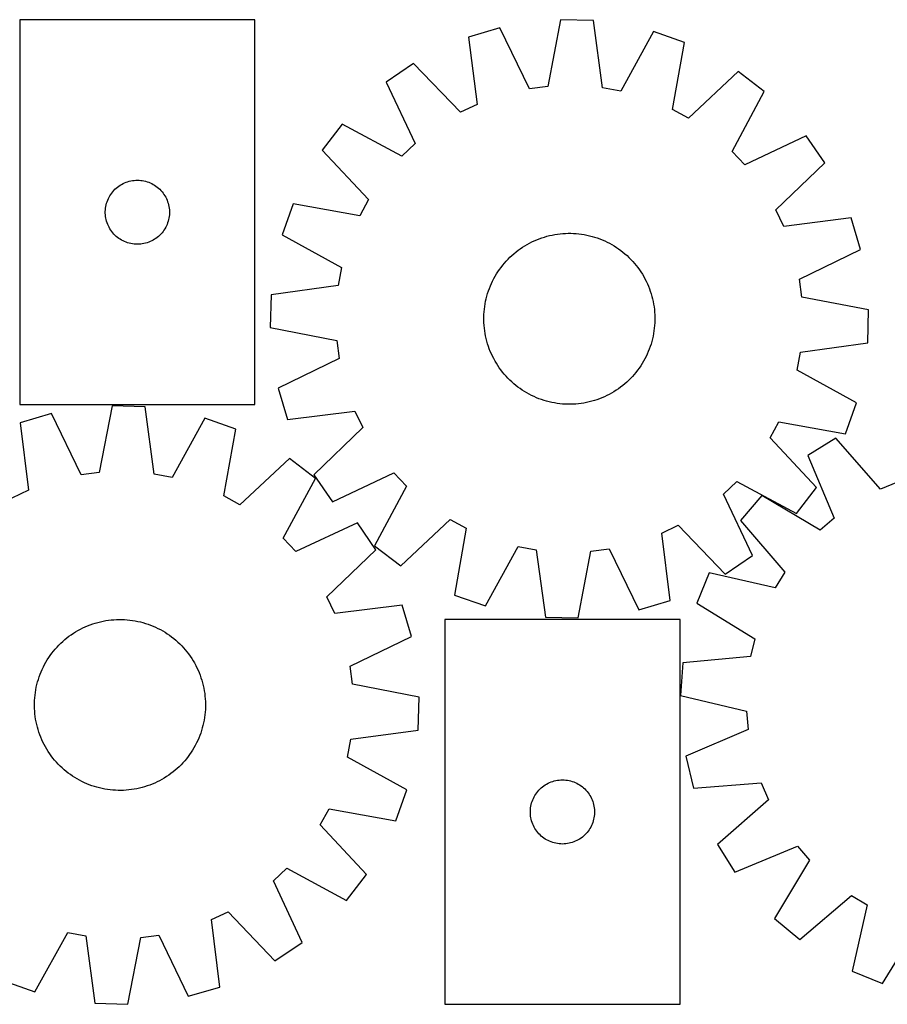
# Model space of a CAD drawing. Header units: millimetres. Extents: x 7 to 1493, y 7 to 467.
# Tile 2 of 4: x 332 to 738, y 7 to 467. Entities that reach past the tile are written whole.
import ezdxf

# ---------------------------------------------------------------- set-up
doc = ezdxf.new("R2010")
doc.units = ezdxf.units.MM
doc.layers.add('CUT', color=7, linetype='CONTINUOUS', true_color=0x000000)

msp = doc.modelspace()

# ---------------------------------------------------------------- linework, layer by layer
at = {"layer": 'CUT'}
for p, q in [((332.144875, 467.095273), (332.144875, 287.095273)), ((442.144875, 467.095273), (332.144875, 467.095273)), ((442.144875, 287.095273), (442.144875, 467.095273)), ((585.059135, 467.19186), (579.125779, 435.986571)), ((600.440261, 466.80264), (585.059135, 467.19186)), ((604.787732, 435.337195), (600.440261, 466.80264)), ((556.767731, 463.441886), (542.019135, 459.059026)), ((570.625779, 434.859911), (556.767731, 463.441886)), ((628.505791, 461.626553), (613.21987, 433.782067)), ((643.013836, 456.503353), (628.505791, 461.626553)), ((542.019135, 459.059026), (546.019143, 427.547525)), ((637.425169, 425.234494), (643.013836, 456.503353)), ((516.271217, 446.750065), (503.598846, 438.024151)), ((538.283319, 423.849364), (516.271217, 446.750065)), ((668.106241, 442.907876), (644.964048, 421.149806)), ((680.321057, 433.552192), (668.106241, 442.907876)), ((503.598846, 438.024151), (517.14067, 409.291003)), ((579.125779, 435.986571), (570.625779, 434.859911)), ((613.21987, 433.782067), (604.787732, 435.337195)), ((665.34331, 405.540732), (680.321057, 433.552192)), ((546.019143, 427.547525), (538.283319, 423.849364)), ((644.964048, 421.149806), (637.425169, 425.234494)), ((482.914799, 418.361088), (473.559115, 406.146273)), ((510.926259, 403.383341), (482.914799, 418.361088)), ((699.984119, 412.868145), (671.250972, 399.326321)), ((708.710033, 400.195774), (699.984119, 412.868145)), ((473.559115, 406.146273), (495.317185, 383.004079)), ((517.14067, 409.291003), (510.926259, 403.383341)), ((671.250972, 399.326321), (665.34331, 405.540732)), ((685.809332, 378.183672), (708.710033, 400.195774)), ((382.583152, 391.384804), (383.324808, 391.600689)), ((383.324808, 391.600689), (384.076594, 391.778108)), ((384.076594, 391.778108), (384.836516, 391.916591)), ((384.836516, 391.916591), (385.60256, 392.015771)), ((385.60256, 392.015771), (386.372694, 392.075384)), ((386.372694, 392.075384), (387.144875, 392.095273)), ((387.144875, 392.095273), (387.917056, 392.075384)), ((387.917056, 392.075384), (388.68719, 392.015771)), ((388.68719, 392.015771), (389.453234, 391.916591)), ((389.453234, 391.916591), (390.213156, 391.778108)), ((390.213156, 391.778108), (390.964942, 391.600689)), ((390.964942, 391.600689), (391.706597, 391.384804)), ((375.626668, 386.704171), (376.136594, 387.284373)), ((376.136594, 387.284373), (376.675713, 387.837556)), ((376.675713, 387.837556), (377.242593, 388.362252)), ((377.242593, 388.362252), (377.835733, 388.85707)), ((377.835733, 388.85707), (378.453559, 389.320698)), ((378.453559, 389.320698), (379.094432, 389.751906)), ((379.094432, 389.751906), (379.756654, 390.149552)), ((379.756654, 390.149552), (380.438468, 390.512579)), ((380.438468, 390.512579), (381.138066, 390.840027)), ((381.138066, 390.840027), (381.853594, 391.131025)), ((381.853594, 391.131025), (382.583152, 391.384804)), ((391.706597, 391.384804), (392.436156, 391.131025)), ((392.436156, 391.131025), (393.151684, 390.840027)), ((393.151684, 390.840027), (393.851282, 390.512579)), ((393.851282, 390.512579), (394.533096, 390.149552)), ((394.533096, 390.149552), (395.195318, 389.751906)), ((395.195318, 389.751906), (395.836191, 389.320698)), ((395.836191, 389.320698), (396.454017, 388.85707)), ((396.454017, 388.85707), (397.047157, 388.362252)), ((397.047157, 388.362252), (397.614037, 387.837556)), ((397.614037, 387.837556), (398.153155, 387.284373)), ((398.153155, 387.284373), (398.663082, 386.704171)), ((372.977537, 382.023409), (373.250015, 382.746191)), ((373.250015, 382.746191), (373.559341, 383.453989)), ((373.559341, 383.453989), (373.904693, 384.144924)), ((373.904693, 384.144924), (374.285156, 384.817165)), ((374.285156, 384.817165), (374.69972, 385.468929)), ((374.69972, 385.468929), (375.147286, 386.098487)), ((375.147286, 386.098487), (375.626668, 386.704171)), ((398.663082, 386.704171), (399.142464, 386.098487)), ((399.142464, 386.098487), (399.59003, 385.468929)), ((399.59003, 385.468929), (400.004594, 384.817165)), ((400.004594, 384.817165), (400.385057, 384.144924)), ((400.385057, 384.144924), (400.730409, 383.453989)), ((400.730409, 383.453989), (401.039735, 382.746191)), ((401.039735, 382.746191), (401.312213, 382.023409)), ((495.317185, 383.004079), (491.232497, 375.4652)), ((372.149848, 377.481492), (372.189612, 378.252905)), ((372.189612, 378.252905), (372.269035, 379.021248)), ((372.269035, 379.021248), (372.387906, 379.784484)), ((372.387906, 379.784484), (372.545909, 380.540589)), ((372.545909, 380.540589), (372.742627, 381.287558)), ((372.742627, 381.287558), (372.977537, 382.023409)), ((401.312213, 382.023409), (401.547123, 381.287558)), ((401.547123, 381.287558), (401.743841, 380.540589)), ((401.743841, 380.540589), (401.901844, 379.784484)), ((401.901844, 379.784484), (402.020715, 379.021248)), ((402.020715, 379.021248), (402.100138, 378.252905)), ((402.100138, 378.252905), (402.139902, 377.481492)), ((459.963638, 381.053867), (454.840438, 366.545822)), ((491.232497, 375.4652), (459.963638, 381.053867)), ((689.507494, 370.447848), (685.809332, 378.183672)), ((372.149848, 376.709054), (372.149848, 377.481492)), ((372.189612, 375.937641), (372.149848, 376.709054)), ((372.269035, 375.169298), (372.189612, 375.937641)), ((372.387906, 374.406062), (372.269035, 375.169298)), ((372.545909, 373.649957), (372.387906, 374.406062)), ((372.742627, 372.902989), (372.545909, 373.649957)), ((401.743841, 373.649957), (401.547123, 372.902989)), ((401.901844, 374.406062), (401.743841, 373.649957)), ((402.020715, 375.169298), (401.901844, 374.406062)), ((402.100138, 375.937641), (402.020715, 375.169298)), ((402.139902, 376.709054), (402.100138, 375.937641)), ((402.139902, 377.481492), (402.139902, 376.709054)), ((721.018995, 374.447856), (689.507494, 370.447848)), ((725.401854, 359.69926), (721.018995, 374.447856)), ((372.977537, 372.167137), (372.742627, 372.902989)), ((373.250015, 371.444355), (372.977537, 372.167137)), ((373.559341, 370.736557), (373.250015, 371.444355)), ((373.904693, 370.045622), (373.559341, 370.736557)), ((374.285156, 369.373381), (373.904693, 370.045622)), ((374.69972, 368.721617), (374.285156, 369.373381)), ((375.147286, 368.092059), (374.69972, 368.721617)), ((399.59003, 368.721617), (399.142464, 368.092059)), ((400.004594, 369.373381), (399.59003, 368.721617)), ((400.385057, 370.045622), (400.004594, 369.373381)), ((400.730409, 370.736557), (400.385057, 370.045622)), ((401.039735, 371.444355), (400.730409, 370.736557)), ((401.312213, 372.167137), (401.039735, 371.444355)), ((401.547123, 372.902989), (401.312213, 372.167137)), ((375.626668, 367.486375), (375.147286, 368.092059)), ((376.136594, 366.906173), (375.626668, 367.486375)), ((376.675713, 366.35299), (376.136594, 366.906173)), ((377.242593, 365.828294), (376.675713, 366.35299)), ((377.835733, 365.333476), (377.242593, 365.828294)), ((378.453559, 364.869848), (377.835733, 365.333476)), ((379.094432, 364.43864), (378.453559, 364.869848)), ((379.756654, 364.040994), (379.094432, 364.43864)), ((380.438468, 363.677967), (379.756654, 364.040994)), ((394.533096, 364.040994), (393.851282, 363.677967)), ((395.195318, 364.43864), (394.533096, 364.040994)), ((395.836191, 364.869848), (395.195318, 364.43864)), ((396.454017, 365.333476), (395.836191, 364.869848)), ((397.047157, 365.828294), (396.454017, 365.333476)), ((397.614037, 366.35299), (397.047157, 365.828294)), ((398.153155, 366.906173), (397.614037, 366.35299)), ((398.663082, 367.486375), (398.153155, 366.906173)), ((399.142464, 368.092059), (398.663082, 367.486375)), ((454.840438, 366.545822), (482.684924, 351.259901)), ((572.816279, 363.73819), (573.970382, 364.235236)), ((573.970382, 364.235236), (575.139527, 364.695785)), ((575.139527, 364.695785), (576.322562, 365.119383)), ((576.322562, 365.119383), (577.518319, 365.505612)), ((577.518319, 365.505612), (578.725617, 365.854091)), ((578.725617, 365.854091), (579.943266, 366.164475)), ((579.943266, 366.164475), (581.170063, 366.43646)), ((581.170063, 366.43646), (582.404798, 366.669775)), ((582.404798, 366.669775), (583.646253, 366.864191)), ((583.646253, 366.864191), (584.893201, 367.019517)), ((584.893201, 367.019517), (586.144413, 367.135598)), ((586.144413, 367.135598), (587.398654, 367.21232)), ((587.398654, 367.21232), (588.654686, 367.249608)), ((588.654686, 367.249608), (589.91127, 367.247424)), ((589.91127, 367.247424), (591.167165, 367.205772)), ((591.167165, 367.205772), (592.421132, 367.124691)), ((592.421132, 367.124691), (593.671933, 367.004262)), ((593.671933, 367.004262), (594.918334, 366.844604)), ((594.918334, 366.844604), (596.159105, 366.645874)), ((596.159105, 366.645874), (597.393022, 366.408269)), ((597.393022, 366.408269), (598.618867, 366.132023)), ((598.618867, 366.132023), (599.835429, 365.817409)), ((599.835429, 365.817409), (601.041509, 365.464736)), ((601.041509, 365.464736), (602.235916, 365.074354)), ((602.235916, 365.074354), (603.417472, 364.646647)), ((603.417472, 364.646647), (604.58501, 364.182038)), ((604.58501, 364.182038), (605.737378, 363.680984)), ((381.138066, 363.350519), (380.438468, 363.677967)), ((381.853594, 363.059521), (381.138066, 363.350519)), ((382.583152, 362.805742), (381.853594, 363.059521)), ((383.324808, 362.589857), (382.583152, 362.805742)), ((384.076594, 362.412438), (383.324808, 362.589857)), ((384.836516, 362.273955), (384.076594, 362.412438)), ((385.60256, 362.174775), (384.836516, 362.273955)), ((386.372694, 362.115162), (385.60256, 362.174775)), ((387.144875, 362.095273), (386.372694, 362.115162)), ((387.917056, 362.115162), (387.144875, 362.095273)), ((388.68719, 362.174775), (387.917056, 362.115162)), ((389.453234, 362.273955), (388.68719, 362.174775)), ((390.213156, 362.412438), (389.453234, 362.273955)), ((390.964942, 362.589857), (390.213156, 362.412438)), ((391.706597, 362.805742), (390.964942, 362.589857)), ((392.436156, 363.059521), (391.706597, 362.805742)), ((393.151684, 363.350519), (392.436156, 363.059521)), ((393.851282, 363.677967), (393.151684, 363.350519)), ((565.252291, 359.282583), (566.270172, 360.019417)), ((566.270172, 360.019417), (567.310695, 360.723916)), ((567.310695, 360.723916), (568.372833, 361.395384)), ((568.372833, 361.395384), (569.455539, 362.033157)), ((569.455539, 362.033157), (570.557743, 362.636607)), ((570.557743, 362.636607), (571.678359, 363.205139)), ((571.678359, 363.205139), (572.816279, 363.73819)), ((605.737378, 363.680984), (606.873439, 363.143981)), ((606.873439, 363.143981), (607.992072, 362.571559)), ((607.992072, 362.571559), (609.092173, 361.964281)), ((609.092173, 361.964281), (610.172655, 361.322749)), ((610.172655, 361.322749), (611.232454, 360.647594)), ((611.232454, 360.647594), (612.270522, 359.939484)), ((612.270522, 359.939484), (613.285836, 359.199116)), ((696.81988, 345.841212), (725.401854, 359.69926)), ((559.67506, 354.225381), (560.536842, 355.139896)), ((560.536842, 355.139896), (561.426925, 356.026891)), ((561.426925, 356.026891), (562.344429, 356.885489)), ((562.344429, 356.885489), (563.288451, 357.714845)), ((563.288451, 357.714845), (564.258057, 358.514139)), ((564.258057, 358.514139), (565.252291, 359.282583)), ((613.285836, 359.199116), (614.277394, 358.427222)), ((614.277394, 358.427222), (615.244216, 357.624563)), ((615.244216, 357.624563), (616.185349, 356.791931)), ((616.185349, 356.791931), (617.099864, 355.930149)), ((617.099864, 355.930149), (617.986859, 355.040066)), ((617.986859, 355.040066), (618.845458, 354.122562)), ((482.684924, 351.259901), (481.129796, 342.827763)), ((555.819397, 349.272485), (556.527507, 350.310554)), ((556.527507, 350.310554), (557.267875, 351.325868)), ((557.267875, 351.325868), (558.039769, 352.317425)), ((558.039769, 352.317425), (558.842428, 353.284247)), ((558.842428, 353.284247), (559.67506, 354.225381)), ((618.845458, 354.122562), (619.674814, 353.17854)), ((619.674814, 353.17854), (620.474108, 352.208934)), ((620.474108, 352.208934), (621.242551, 351.2147)), ((621.242551, 351.2147), (621.979386, 350.196819)), ((621.979386, 350.196819), (622.683885, 349.156296)), ((553.32301, 344.913471), (553.895432, 346.032103)), ((553.895432, 346.032103), (554.502709, 347.132204)), ((554.502709, 347.132204), (555.144242, 348.212687)), ((555.144242, 348.212687), (555.819397, 349.272485)), ((622.683885, 349.156296), (623.355352, 348.094158)), ((623.355352, 348.094158), (623.993126, 347.011452)), ((623.993126, 347.011452), (624.596576, 345.909248)), ((624.596576, 345.909248), (625.165107, 344.788632)), ((697.94654, 337.341212), (696.81988, 345.841212)), ((481.129796, 342.827763), (449.664351, 338.480292)), ((551.392637, 340.275948), (551.820344, 341.457503)), ((551.820344, 341.457503), (552.284953, 342.625041)), ((552.284953, 342.625041), (552.786007, 343.77741)), ((552.786007, 343.77741), (553.32301, 344.913471)), ((625.165107, 344.788632), (625.698159, 343.650712)), ((625.698159, 343.650712), (626.195204, 342.496609)), ((626.195204, 342.496609), (626.655753, 341.327464)), ((626.655753, 341.327464), (627.079352, 340.144429)), ((449.664351, 338.480292), (449.275131, 323.099166)), ((550.058722, 335.433054), (550.334968, 336.658898)), ((550.334968, 336.658898), (550.649582, 337.875461)), ((550.649582, 337.875461), (551.002255, 339.081541)), ((551.002255, 339.081541), (551.392637, 340.275948)), ((627.079352, 340.144429), (627.46558, 338.948672)), ((627.46558, 338.948672), (627.814059, 337.741374)), ((627.814059, 337.741374), (628.124444, 336.523725)), ((628.124444, 336.523725), (628.396428, 335.296928)), ((729.151828, 331.407856), (697.94654, 337.341212)), ((549.3423, 330.461163), (549.462729, 331.711964)), ((549.462729, 331.711964), (549.622387, 332.958366)), ((549.622387, 332.958366), (549.821116, 334.199137)), ((549.821116, 334.199137), (550.058722, 335.433054)), ((628.396428, 335.296928), (628.629744, 334.062193)), ((628.629744, 334.062193), (628.82416, 332.820738)), ((628.82416, 332.820738), (628.979485, 331.57379)), ((549.217383, 326.694718), (549.219567, 327.951301)), ((549.219567, 327.951301), (549.261219, 329.207196)), ((549.261219, 329.207196), (549.3423, 330.461163)), ((628.979485, 331.57379), (629.095566, 330.322578)), ((629.095566, 330.322578), (629.172289, 329.068337)), ((629.172289, 329.068337), (629.209576, 327.812305)), ((629.209576, 327.812305), (629.207393, 326.555721)), ((728.762609, 316.02673), (729.151828, 331.407856)), ((449.275131, 323.099166), (480.48042, 317.165811)), ((549.254671, 325.438686), (549.217383, 326.694718)), ((549.331393, 324.184445), (549.254671, 325.438686)), ((549.447474, 322.933233), (549.331393, 324.184445)), ((549.6028, 321.686284), (549.447474, 322.933233)), ((628.964231, 322.795058), (628.804573, 321.548657)), ((629.084659, 324.045859), (628.964231, 322.795058)), ((629.16574, 325.299826), (629.084659, 324.045859)), ((629.207393, 326.555721), (629.16574, 325.299826)), ((549.797216, 320.44483), (549.6028, 321.686284)), ((550.030531, 319.210094), (549.797216, 320.44483)), ((550.302516, 317.983297), (550.030531, 319.210094)), ((550.6129, 316.765649), (550.302516, 317.983297)), ((628.368238, 319.073969), (628.091992, 317.848124)), ((628.605843, 320.307886), (628.368238, 319.073969)), ((628.804573, 321.548657), (628.605843, 320.307886)), ((480.48042, 317.165811), (481.60708, 308.66581)), ((550.961379, 315.55835), (550.6129, 316.765649)), ((551.347608, 314.362594), (550.961379, 315.55835)), ((551.771206, 313.179559), (551.347608, 314.362594)), ((627.034322, 314.231074), (626.606616, 313.049519)), ((627.424705, 315.425482), (627.034322, 314.231074)), ((627.777377, 316.631562), (627.424705, 315.425482)), ((628.091992, 317.848124), (627.777377, 316.631562)), ((697.297163, 311.679259), (728.762609, 316.02673)), ((481.60708, 308.66581), (453.025105, 294.807762)), ((552.231755, 312.010413), (551.771206, 313.179559)), ((552.728801, 310.856311), (552.231755, 312.010413)), ((553.261852, 309.71839), (552.728801, 310.856311)), ((553.830384, 308.597775), (553.261852, 309.71839)), ((625.10395, 309.593552), (624.531527, 308.474919)), ((625.640953, 310.729613), (625.10395, 309.593552)), ((626.142006, 311.881981), (625.640953, 310.729613)), ((626.606616, 313.049519), (626.142006, 311.881981)), ((695.742036, 303.247121), (697.297163, 311.679259)), ((554.433834, 307.49557), (553.830384, 308.597775)), ((555.071607, 306.412865), (554.433834, 307.49557)), ((555.743075, 305.350726), (555.071607, 306.412865)), ((556.447574, 304.310203), (555.743075, 305.350726)), ((557.184408, 303.292322), (556.447574, 304.310203)), ((621.899452, 304.196469), (621.159084, 303.181155)), ((622.607563, 305.234537), (621.899452, 304.196469)), ((623.282718, 306.294336), (622.607563, 305.234537)), ((623.92425, 307.374818), (623.282718, 306.294336)), ((624.531527, 308.474919), (623.92425, 307.374818)), ((557.952852, 302.298088), (557.184408, 303.292322)), ((558.752146, 301.328482), (557.952852, 302.298088)), ((559.581502, 300.384461), (558.752146, 301.328482)), ((560.4401, 299.466956), (559.581502, 300.384461)), ((561.327095, 298.576873), (560.4401, 299.466956)), ((618.7519, 300.281642), (617.890118, 299.367127)), ((619.584531, 301.222775), (618.7519, 300.281642)), ((620.38719, 302.189597), (619.584531, 301.222775)), ((621.159084, 303.181155), (620.38719, 302.189597)), ((723.586521, 287.9612), (695.742036, 303.247121)), ((562.24161, 297.715091), (561.327095, 298.576873)), ((563.182744, 296.88246), (562.24161, 297.715091)), ((564.149566, 296.079801), (563.182744, 296.88246)), ((565.141123, 295.307907), (564.149566, 296.079801)), ((566.156437, 294.567539), (565.141123, 295.307907)), ((613.174669, 295.22444), (612.156788, 294.487605)), ((614.168903, 295.992883), (613.174669, 295.22444)), ((615.138509, 296.792177), (614.168903, 295.992883)), ((616.08253, 297.621533), (615.138509, 296.792177)), ((617.000035, 298.480132), (616.08253, 297.621533)), ((617.890118, 299.367127), (617.000035, 298.480132)), ((453.025105, 294.807762), (457.407965, 280.059166)), ((567.194506, 293.859428), (566.156437, 294.567539)), ((568.254304, 293.184273), (567.194506, 293.859428)), ((569.334787, 292.542741), (568.254304, 293.184273)), ((570.434888, 291.935464), (569.334787, 292.542741)), ((571.55352, 291.363041), (570.434888, 291.935464)), ((572.689581, 290.826038), (571.55352, 291.363041)), ((573.84195, 290.324985), (572.689581, 290.826038)), ((575.009487, 289.860375), (573.84195, 290.324985)), ((604.456578, 290.271787), (603.287432, 289.811237)), ((605.61068, 290.768832), (604.456578, 290.271787)), ((606.748601, 291.301884), (605.61068, 290.768832)), ((607.869216, 291.870415), (606.748601, 291.301884)), ((608.971421, 292.473865), (607.869216, 291.870415)), ((610.054126, 293.111639), (608.971421, 292.473865)), ((611.116265, 293.783106), (610.054126, 293.111639)), ((612.156788, 294.487605), (611.116265, 293.783106)), ((332.144875, 287.095273), (442.144875, 287.095273)), ((375.341705, 286.525044), (369.295821, 255.341362)), ((390.721327, 286.080342), (375.341705, 286.525044)), ((394.955264, 254.599419), (390.721327, 286.080342)), ((576.191043, 289.432668), (575.009487, 289.860375)), ((577.38545, 289.042286), (576.191043, 289.432668)), ((578.59153, 288.689614), (577.38545, 289.042286)), ((579.808093, 288.374999), (578.59153, 288.689614)), ((581.033937, 288.098753), (579.808093, 288.374999)), ((582.267854, 287.861148), (581.033937, 288.098753)), ((583.508625, 287.662418), (582.267854, 287.861148)), ((584.755027, 287.50276), (583.508625, 287.662418)), ((586.005828, 287.382332), (584.755027, 287.50276)), ((587.259795, 287.301251), (586.005828, 287.382332)), ((588.51569, 287.259598), (587.259795, 287.301251)), ((589.772273, 287.257415), (588.51569, 287.259598)), ((591.028305, 287.294702), (589.772273, 287.257415)), ((592.282546, 287.371425), (591.028305, 287.294702)), ((593.533758, 287.487506), (592.282546, 287.371425)), ((594.780707, 287.642831), (593.533758, 287.487506)), ((596.022161, 287.837247), (594.780707, 287.642831)), ((597.256897, 288.070563), (596.022161, 287.837247)), ((598.483694, 288.342547), (597.256897, 288.070563)), ((599.701342, 288.652932), (598.483694, 288.342547)), ((600.908641, 289.00141), (599.701342, 288.652932)), ((602.104397, 289.387639), (600.908641, 289.00141)), ((603.287432, 289.811237), (602.104397, 289.387639)), ((718.463322, 273.453155), (723.586521, 287.9612)), ((347.036958, 282.877151), (332.272647, 278.547523)), ((360.791811, 254.245372), (347.036958, 282.877151)), ((457.407965, 280.059166), (488.919466, 284.059175)), ((488.919466, 284.059175), (492.617627, 276.323351)), ((332.272647, 278.547523), (336.158957, 247.021797)), ((418.768002, 280.803047), (403.381737, 253.013884)), ((433.257472, 275.627545), (418.768002, 280.803047)), ((683.109775, 271.502943), (687.194463, 279.041822)), ((687.194463, 279.041822), (718.463322, 273.453155)), ((427.556045, 244.37905), (433.257472, 275.627545)), ((492.617627, 276.323351), (469.716926, 254.311248)), ((704.867845, 248.36075), (683.109775, 271.502943)), ((713.889328, 271.395449), (700.825317, 263.267586)), ((734.813931, 247.497003), (713.889328, 271.395449)), ((700.825317, 263.267586), (713.017866, 233.936434)), ((458.300671, 261.94164), (435.080139, 240.267193)), ((470.481658, 252.541954), (458.300671, 261.94164)), ((369.295821, 255.341362), (360.791811, 254.245372)), ((403.381737, 253.013884), (394.955264, 254.599419)), ((469.716926, 254.311248), (478.44284, 241.638878)), ((478.44284, 241.638878), (507.175988, 255.180701)), ((507.175988, 255.180701), (513.08365, 248.96629)), ((455.402962, 224.584706), (470.481658, 252.541954)), ((513.08365, 248.96629), (498.105903, 220.954831)), ((661.28629, 245.216019), (667.500701, 251.123681)), ((667.500701, 251.123681), (695.51216, 236.145934)), ((742.713185, 250.831843), (734.813931, 247.497003)), ((336.158957, 247.021797), (328.409843, 243.351566)), ((435.080139, 240.267193), (427.556045, 244.37905)), ((674.828113, 216.482872), (661.28629, 245.216019)), ((679.250245, 244.586524), (669.337279, 232.819466)), ((706.535751, 228.323809), (679.250245, 244.586524)), ((695.51216, 236.145934), (704.867845, 248.36075)), ((490.069978, 231.78711), (461.288168, 218.349025)), ((498.750122, 219.083345), (490.069978, 231.78711)), ((510.320718, 211.599146), (533.462912, 233.357216)), ((533.462912, 233.357216), (541.001791, 229.272528)), ((632.407816, 226.959497), (640.14364, 230.657659)), ((640.14364, 230.657659), (662.155743, 207.756958)), ((669.337279, 232.819466), (689.996907, 208.691587)), ((713.017866, 233.936434), (706.535751, 228.323809)), ((541.001791, 229.272528), (535.413124, 198.003669)), ((636.407825, 195.447996), (632.407816, 226.959497)), ((461.288168, 218.349025), (455.402962, 224.584706)), ((475.770166, 197.153996), (498.750122, 219.083345)), ((498.105903, 220.954831), (510.320718, 211.599146)), ((549.921169, 192.88047), (565.20709, 220.724955)), ((565.20709, 220.724955), (573.639227, 219.169828)), ((573.639227, 219.169828), (577.986698, 187.704382)), ((593.367825, 187.315163), (599.30118, 218.520451)), ((599.30118, 218.520451), (607.801181, 219.647111)), ((607.801181, 219.647111), (621.659229, 191.065137)), ((662.155743, 207.756958), (674.828113, 216.482872)), ((654.590932, 208.385656), (648.799363, 194.131243)), ((685.566446, 201.35058), (654.590932, 208.385656)), ((689.996907, 208.691587), (685.566446, 201.35058)), ((479.440397, 189.404882), (475.770166, 197.153996)), ((535.413124, 198.003669), (549.921169, 192.88047)), ((621.659229, 191.065137), (636.407825, 195.447996)), ((648.799363, 194.131243), (675.903761, 177.568443)), ((510.966123, 193.291192), (479.440397, 189.404882)), ((515.295751, 178.526882), (510.966123, 193.291192)), ((365.052425, 184.065419), (366.23698, 184.484747)), ((366.23698, 184.484747), (367.434123, 184.86666)), ((367.434123, 184.86666), (368.64267, 185.210781)), ((368.64267, 185.210781), (369.861431, 185.516771)), ((369.861431, 185.516771), (371.089201, 185.784328)), ((371.089201, 185.784328), (372.32477, 186.013188)), ((372.32477, 186.013188), (373.566917, 186.203125)), ((373.566917, 186.203125), (374.814418, 186.353951)), ((374.814418, 186.353951), (376.066041, 186.465518)), ((376.066041, 186.465518), (377.320551, 186.537715)), ((377.320551, 186.537715), (378.576709, 186.570472)), ((378.576709, 186.570472), (379.833276, 186.563755)), ((379.833276, 186.563755), (381.089013, 186.517573)), ((381.089013, 186.517573), (382.342679, 186.431969)), ((382.342679, 186.431969), (383.593038, 186.307029)), ((383.593038, 186.307029), (384.838855, 186.142876)), ((384.838855, 186.142876), (386.078901, 185.939672)), ((386.078901, 185.939672), (387.311953, 185.697617)), ((387.311953, 185.697617), (388.536793, 185.41695)), ((388.536793, 185.41695), (389.752213, 185.097949)), ((389.752213, 185.097949), (390.957013, 184.740929)), ((390.957013, 184.740929), (392.150004, 184.34624)), ((392.150004, 184.34624), (393.330009, 183.914274)), ((530.984853, 186.512998), (530.984853, 6.512998)), ((640.984853, 186.512998), (530.984853, 186.512998)), ((577.986698, 187.704382), (593.367825, 187.315163)), ((640.984853, 6.512998), (640.984853, 186.512998)), ((356.166258, 179.421077), (357.209316, 180.121817)), ((357.209316, 180.121817), (358.27387, 180.789449)), ((358.27387, 180.789449), (359.358869, 181.423313)), ((359.358869, 181.423313), (360.463243, 182.022783)), ((360.463243, 182.022783), (361.585902, 182.587268)), ((361.585902, 182.587268), (362.725738, 183.116212)), ((362.725738, 183.116212), (363.881626, 183.609091)), ((363.881626, 183.609091), (365.052425, 184.065419)), ((393.330009, 183.914274), (394.495863, 183.445456)), ((394.495863, 183.445456), (395.646416, 182.940249)), ((395.646416, 182.940249), (396.780533, 182.399151)), ((396.780533, 182.399151), (397.897093, 181.822697)), ((397.897093, 181.822697), (398.994996, 181.211455)), ((398.994996, 181.211455), (400.073158, 180.566029)), ((400.073158, 180.566029), (401.130514, 179.887056)), ((401.130514, 179.887056), (402.166021, 179.175205)), ((350.415364, 174.562269), (351.30864, 175.446047)), ((351.30864, 175.446047), (352.229236, 176.301331)), ((352.229236, 176.301331), (353.176243, 177.127275)), ((353.176243, 177.127275), (354.148726, 177.923067)), ((354.148726, 177.923067), (355.145726, 178.687919)), ((355.145726, 178.687919), (356.166258, 179.421077)), ((402.166021, 179.175205), (403.178658, 178.43118)), ((403.178658, 178.43118), (404.167424, 177.655714)), ((404.167424, 177.655714), (405.131345, 176.849572)), ((405.131345, 176.849572), (406.069468, 176.013551)), ((406.069468, 176.013551), (406.980869, 175.148476)), ((406.980869, 175.148476), (407.864647, 174.255199)), ((486.663972, 164.772028), (515.295751, 178.526882)), ((675.903761, 177.568443), (673.958638, 169.217643)), ((346.388634, 169.747421), (347.13266, 170.760058)), ((347.13266, 170.760058), (347.908126, 171.748824)), ((347.908126, 171.748824), (348.714267, 172.712745)), ((348.714267, 172.712745), (349.550288, 173.650868)), ((349.550288, 173.650868), (350.415364, 174.562269)), ((407.864647, 174.255199), (408.719931, 173.334603)), ((408.719931, 173.334603), (409.545875, 172.387596)), ((409.545875, 172.387596), (410.341667, 171.415113)), ((410.341667, 171.415113), (411.106519, 170.418114)), ((343.741143, 165.478493), (344.352384, 166.576396)), ((344.352384, 166.576396), (344.99781, 167.654558)), ((344.99781, 167.654558), (345.676784, 168.711914)), ((345.676784, 168.711914), (346.388634, 169.747421)), ((411.106519, 170.418114), (411.839677, 169.397581)), ((411.839677, 169.397581), (412.540417, 168.354524)), ((412.540417, 168.354524), (413.208049, 167.28997)), ((413.208049, 167.28997), (413.841913, 166.20497)), ((413.841913, 166.20497), (414.441383, 165.100596)), ((642.325216, 166.336437), (641.221961, 150.989992)), ((673.958638, 169.217643), (642.325216, 166.336437)), ((341.649566, 160.911409), (342.118384, 162.077263)), ((342.118384, 162.077263), (342.623591, 163.227816)), ((342.623591, 163.227816), (343.164688, 164.361933)), ((343.164688, 164.361933), (343.741143, 165.478493)), ((414.441383, 165.100596), (415.005868, 163.977937)), ((415.005868, 163.977937), (415.534812, 162.838101)), ((415.534812, 162.838101), (416.027691, 161.682213)), ((416.027691, 161.682213), (416.484019, 160.511414)), ((487.759962, 156.268019), (486.663972, 164.772028)), ((340.146889, 156.118193), (340.46589, 157.333613)), ((340.46589, 157.333613), (340.822911, 158.538413)), ((340.822911, 158.538413), (341.217599, 159.731404)), ((341.217599, 159.731404), (341.649566, 160.911409)), ((416.484019, 160.511414), (416.903347, 159.326859)), ((416.903347, 159.326859), (417.28526, 158.129717)), ((417.28526, 158.129717), (417.629381, 156.921169)), ((417.629381, 156.921169), (417.935371, 155.702409)), ((339.256811, 151.174438), (339.420964, 152.420255)), ((339.420964, 152.420255), (339.624168, 153.660301)), ((339.624168, 153.660301), (339.866223, 154.893353)), ((339.866223, 154.893353), (340.146889, 156.118193)), ((417.935371, 155.702409), (418.202928, 154.474638)), ((418.202928, 154.474638), (418.431788, 153.23907)), ((418.431788, 153.23907), (418.621725, 151.996922)), ((518.943644, 150.222135), (487.759962, 156.268019)), ((339.000084, 147.414676), (339.046267, 148.670413)), ((339.046267, 148.670413), (339.13187, 149.924079)), ((339.13187, 149.924079), (339.256811, 151.174438)), ((418.621725, 151.996922), (418.772551, 150.749421)), ((418.772551, 150.749421), (418.884118, 149.497798)), ((418.884118, 149.497798), (418.956315, 148.243289)), ((418.956315, 148.243289), (418.989072, 146.98713)), ((518.498942, 134.842512), (518.943644, 150.222135)), ((641.221961, 150.989992), (672.117963, 143.613553)), ((338.993367, 146.158109), (339.000084, 147.414676)), ((339.026124, 144.901951), (338.993367, 146.158109)), ((339.098321, 143.647441), (339.026124, 144.901951)), ((339.209888, 142.395818), (339.098321, 143.647441)), ((418.850569, 143.22116), (418.725629, 141.970802)), ((418.936173, 144.474827), (418.850569, 143.22116)), ((418.982355, 145.730563), (418.936173, 144.474827)), ((418.989072, 146.98713), (418.982355, 145.730563)), ((672.117963, 143.613553), (672.84858, 135.070394)), ((339.360714, 141.148317), (339.209888, 142.395818)), ((339.550651, 139.90617), (339.360714, 141.148317)), ((339.779511, 138.670601), (339.550651, 139.90617)), ((340.047068, 137.442831), (339.779511, 138.670601)), ((418.116217, 138.251887), (417.83555, 137.027046)), ((418.358272, 139.484938), (418.116217, 138.251887)), ((418.561476, 140.724985), (418.358272, 139.484938)), ((418.725629, 141.970802), (418.561476, 140.724985)), ((340.353058, 136.22407), (340.047068, 137.442831)), ((340.69718, 135.015523), (340.353058, 136.22407)), ((341.079093, 133.818381), (340.69718, 135.015523)), ((341.49842, 132.633825), (341.079093, 133.818381)), ((417.159529, 134.606827), (416.76484, 133.413836)), ((417.516549, 135.811627), (417.159529, 134.606827)), ((417.83555, 137.027046), (417.516549, 135.811627)), ((487.018019, 130.608576), (518.498942, 134.842512)), ((672.84858, 135.070394), (643.653749, 122.554939)), ((341.954749, 131.463026), (341.49842, 132.633825)), ((342.447628, 130.307138), (341.954749, 131.463026)), ((342.976571, 129.167302), (342.447628, 130.307138)), ((343.541056, 128.044643), (342.976571, 129.167302)), ((415.358848, 129.917423), (414.817751, 128.783307)), ((415.864056, 131.067976), (415.358848, 129.917423)), ((416.332874, 132.233831), (415.864056, 131.067976)), ((416.76484, 133.413836), (416.332874, 132.233831)), ((485.432484, 122.182102), (487.018019, 130.608576)), ((344.140527, 126.940269), (343.541056, 128.044643)), ((344.77439, 125.85527), (344.140527, 126.940269)), ((345.442022, 124.790716), (344.77439, 125.85527)), ((346.142763, 123.747658), (345.442022, 124.790716)), ((412.305656, 124.433326), (411.593805, 123.397818)), ((412.984629, 125.490682), (412.305656, 124.433326)), ((413.630055, 126.568843), (412.984629, 125.490682)), ((414.241297, 127.666746), (413.630055, 126.568843)), ((414.817751, 128.783307), (414.241297, 127.666746)), ((346.875921, 122.727126), (346.142763, 123.747658)), ((347.640773, 121.730126), (346.875921, 122.727126)), ((348.436564, 120.757643), (347.640773, 121.730126)), ((349.262509, 119.810636), (348.436564, 120.757643)), ((350.117792, 118.89004), (349.262509, 119.810636)), ((409.268172, 120.432495), (408.432151, 119.494371)), ((410.074314, 121.396415), (409.268172, 120.432495)), ((410.84978, 122.385182), (410.074314, 121.396415)), ((411.593805, 123.397818), (410.84978, 122.385182)), ((513.221647, 106.795837), (485.432484, 122.182102)), ((643.653749, 122.554939), (647.346804, 107.618679)), ((351.001571, 117.996764), (350.117792, 118.89004)), ((351.912971, 117.131688), (351.001571, 117.996764)), ((352.851095, 116.295667), (351.912971, 117.131688)), ((353.815015, 115.489526), (352.851095, 116.295667)), ((354.803782, 114.71406), (353.815015, 115.489526)), ((403.833713, 115.222173), (402.836714, 114.457321)), ((404.806196, 116.017964), (403.833713, 115.222173)), ((405.753203, 116.843909), (404.806196, 116.017964)), ((406.673799, 117.699192), (405.753203, 116.843909)), ((407.567076, 118.582971), (406.673799, 117.699192)), ((408.432151, 119.494371), (407.567076, 118.582971)), ((355.816418, 113.970034), (354.803782, 114.71406)), ((356.851926, 113.258184), (355.816418, 113.970034)), ((357.909282, 112.57921), (356.851926, 113.258184)), ((358.987443, 111.933784), (357.909282, 112.57921)), ((360.085346, 111.322543), (358.987443, 111.933784)), ((361.201907, 110.746089), (360.085346, 111.322543)), ((362.336023, 110.204991), (361.201907, 110.746089)), ((397.519196, 111.122456), (396.396537, 110.557971)), ((398.62357, 111.721927), (397.519196, 111.122456)), ((399.70857, 112.35579), (398.62357, 111.721927)), ((400.773124, 113.023422), (399.70857, 112.35579)), ((401.816181, 113.724163), (400.773124, 113.023422)), ((402.836714, 114.457321), (401.816181, 113.724163)), ((580.693572, 110.54875), (581.423131, 110.802528)), ((581.423131, 110.802528), (582.164787, 111.018414)), ((582.164787, 111.018414), (582.916572, 111.195833)), ((582.916572, 111.195833), (583.676495, 111.334316)), ((583.676495, 111.334316), (584.442538, 111.433496)), ((584.442538, 111.433496), (585.212672, 111.493109)), ((585.212672, 111.493109), (585.984853, 111.512998)), ((585.984853, 111.512998), (586.757035, 111.493109)), ((586.757035, 111.493109), (587.527168, 111.433496)), ((587.527168, 111.433496), (588.293212, 111.334316)), ((588.293212, 111.334316), (589.053134, 111.195833)), ((589.053134, 111.195833), (589.80492, 111.018414)), ((589.80492, 111.018414), (590.546576, 110.802528)), ((590.546576, 110.802528), (591.276135, 110.54875)), ((363.486576, 109.699784), (362.336023, 110.204991)), ((364.652431, 109.230966), (363.486576, 109.699784)), ((365.832436, 108.798999), (364.652431, 109.230966)), ((367.025427, 108.404311), (365.832436, 108.798999)), ((368.230227, 108.04729), (367.025427, 108.404311)), ((369.445646, 107.728289), (368.230227, 108.04729)), ((370.670487, 107.447623), (369.445646, 107.728289)), ((371.903538, 107.205568), (370.670487, 107.447623)), ((373.143584, 107.002364), (371.903538, 107.205568)), ((374.389402, 106.838211), (373.143584, 107.002364)), ((375.63976, 106.71327), (374.389402, 106.838211)), ((376.893427, 106.627667), (375.63976, 106.71327)), ((378.149163, 106.581484), (376.893427, 106.627667)), ((379.40573, 106.574767), (378.149163, 106.581484)), ((380.661889, 106.607524), (379.40573, 106.574767)), ((381.916398, 106.679721), (380.661889, 106.607524)), ((383.168021, 106.791288), (381.916398, 106.679721)), ((384.415522, 106.942114), (383.168021, 106.791288)), ((385.65767, 107.132051), (384.415522, 106.942114)), ((386.893238, 107.360911), (385.65767, 107.132051)), ((388.121009, 107.628468), (386.893238, 107.360911)), ((389.339769, 107.934458), (388.121009, 107.628468)), ((390.548317, 108.27858), (389.339769, 107.934458)), ((391.745459, 108.660493), (390.548317, 108.27858)), ((392.930014, 109.07982), (391.745459, 108.660493)), ((394.100813, 109.536149), (392.930014, 109.07982)), ((395.256701, 110.029028), (394.100813, 109.536149)), ((396.396537, 110.557971), (395.256701, 110.029028)), ((508.046145, 92.306367), (513.221647, 106.795837)), ((573.987265, 105.516212), (574.466647, 106.121895)), ((574.466647, 106.121895), (574.976573, 106.702098)), ((574.976573, 106.702098), (575.515691, 107.25528)), ((575.515691, 107.25528), (576.082572, 107.779977)), ((576.082572, 107.779977), (576.675711, 108.274795)), ((576.675711, 108.274795), (577.293537, 108.738423)), ((577.293537, 108.738423), (577.934411, 109.169631)), ((577.934411, 109.169631), (578.596632, 109.567276)), ((578.596632, 109.567276), (579.278447, 109.930304)), ((579.278447, 109.930304), (579.978045, 110.257751)), ((579.978045, 110.257751), (580.693572, 110.54875)), ((591.276135, 110.54875), (591.991662, 110.257751)), ((591.991662, 110.257751), (592.69126, 109.930304)), ((592.69126, 109.930304), (593.373074, 109.567276)), ((593.373074, 109.567276), (594.035296, 109.169631)), ((594.035296, 109.169631), (594.67617, 108.738423)), ((594.67617, 108.738423), (595.293996, 108.274795)), ((595.293996, 108.274795), (595.887135, 107.779977)), ((595.887135, 107.779977), (596.454016, 107.25528)), ((596.454016, 107.25528), (596.993134, 106.702098)), ((596.993134, 106.702098), (597.50306, 106.121895)), ((597.50306, 106.121895), (597.982442, 105.516212)), ((647.346804, 107.618679), (679.010093, 110.150657)), ((679.010093, 110.150657), (682.344933, 102.251403)), ((571.582605, 100.705282), (571.817515, 101.441133)), ((571.817515, 101.441133), (572.089994, 102.163916)), ((572.089994, 102.163916), (572.399319, 102.871714)), ((572.399319, 102.871714), (572.744671, 103.562649)), ((572.744671, 103.562649), (573.125134, 104.23489)), ((573.125134, 104.23489), (573.539698, 104.886653)), ((573.539698, 104.886653), (573.987265, 105.516212)), ((597.982442, 105.516212), (598.430009, 104.886653)), ((598.430009, 104.886653), (598.844573, 104.23489)), ((598.844573, 104.23489), (599.225035, 103.562649)), ((599.225035, 103.562649), (599.570387, 102.871714)), ((599.570387, 102.871714), (599.879713, 102.163916)), ((599.879713, 102.163916), (600.152192, 101.441133)), ((600.152192, 101.441133), (600.387102, 100.705282)), ((682.344933, 102.251403), (658.446487, 81.3268)), ((472.685793, 90.4837), (476.79765, 98.007795)), ((476.79765, 98.007795), (508.046145, 92.306367)), ((570.989826, 96.899216), (571.029591, 97.67063)), ((570.989826, 96.126779), (570.989826, 96.899216)), ((571.029591, 97.67063), (571.109013, 98.438973)), ((571.109013, 98.438973), (571.227884, 99.202209)), ((571.227884, 99.202209), (571.385888, 99.958314)), ((571.385888, 99.958314), (571.582605, 100.705282)), ((600.387102, 100.705282), (600.583819, 99.958314)), ((600.583819, 99.958314), (600.741823, 99.202209)), ((600.741823, 99.202209), (600.860694, 98.438973)), ((600.860694, 98.438973), (600.940116, 97.67063)), ((600.940116, 97.67063), (600.97988, 96.899216)), ((600.97988, 96.899216), (600.97988, 96.126779)), ((571.029591, 95.355366), (570.989826, 96.126779)), ((571.109013, 94.587022), (571.029591, 95.355366)), ((571.227884, 93.823786), (571.109013, 94.587022)), ((571.385888, 93.067682), (571.227884, 93.823786)), ((571.582605, 92.320713), (571.385888, 93.067682)), ((571.817515, 91.584862), (571.582605, 92.320713)), ((600.387102, 92.320713), (600.152192, 91.584862)), ((600.583819, 93.067682), (600.387102, 92.320713)), ((600.741823, 93.823786), (600.583819, 93.067682)), ((600.860694, 94.587022), (600.741823, 93.823786)), ((600.940116, 95.355366), (600.860694, 94.587022)), ((600.97988, 96.126779), (600.940116, 95.355366)), ((494.36024, 67.263168), (472.685793, 90.4837)), ((572.089994, 90.862079), (571.817515, 91.584862)), ((572.399319, 90.154282), (572.089994, 90.862079)), ((572.744671, 89.463347), (572.399319, 90.154282)), ((573.125134, 88.791106), (572.744671, 89.463347)), ((573.539698, 88.139342), (573.125134, 88.791106)), ((573.987265, 87.509783), (573.539698, 88.139342)), ((598.430009, 88.139342), (597.982442, 87.509783)), ((598.844573, 88.791106), (598.430009, 88.139342)), ((599.225035, 89.463347), (598.844573, 88.791106)), ((599.570387, 90.154282), (599.225035, 89.463347)), ((599.879713, 90.862079), (599.570387, 90.154282)), ((600.152192, 91.584862), (599.879713, 90.862079)), ((574.466647, 86.9041), (573.987265, 87.509783)), ((574.976573, 86.323898), (574.466647, 86.9041)), ((575.515691, 85.770715), (574.976573, 86.323898)), ((576.082572, 85.246019), (575.515691, 85.770715)), ((576.675711, 84.751201), (576.082572, 85.246019)), ((577.293537, 84.287573), (576.675711, 84.751201)), ((577.934411, 83.856364), (577.293537, 84.287573)), ((578.596632, 83.458719), (577.934411, 83.856364)), ((579.278447, 83.095691), (578.596632, 83.458719)), ((579.978045, 82.768244), (579.278447, 83.095691)), ((592.69126, 83.095691), (591.991662, 82.768244)), ((593.373074, 83.458719), (592.69126, 83.095691)), ((594.035296, 83.856364), (593.373074, 83.458719)), ((594.67617, 84.287573), (594.035296, 83.856364)), ((595.293996, 84.751201), (594.67617, 84.287573)), ((595.887135, 85.246019), (595.293996, 84.751201)), ((596.454016, 85.770715), (595.887135, 85.246019)), ((596.993134, 86.323898), (596.454016, 85.770715)), ((597.50306, 86.9041), (596.993134, 86.323898)), ((597.982442, 87.509783), (597.50306, 86.9041)), ((580.693572, 82.477245), (579.978045, 82.768244)), ((581.423131, 82.223467), (580.693572, 82.477245)), ((582.164787, 82.007582), (581.423131, 82.223467)), ((582.916572, 81.830162), (582.164787, 82.007582)), ((583.676495, 81.691679), (582.916572, 81.830162)), ((584.442538, 81.5925), (583.676495, 81.691679)), ((585.212672, 81.532886), (584.442538, 81.5925)), ((585.984853, 81.512998), (585.212672, 81.532886)), ((586.757035, 81.532886), (585.984853, 81.512998)), ((587.527168, 81.5925), (586.757035, 81.532886)), ((588.293212, 81.691679), (587.527168, 81.5925)), ((589.053134, 81.830162), (588.293212, 81.691679)), ((589.80492, 82.007582), (589.053134, 81.830162)), ((590.546576, 82.223467), (589.80492, 82.007582)), ((591.276135, 82.477245), (590.546576, 82.223467)), ((591.991662, 82.768244), (591.276135, 82.477245)), ((658.446487, 81.3268), (666.574349, 68.262788)), ((666.574349, 68.262788), (695.905501, 80.455337)), ((695.905501, 80.455337), (701.518126, 73.973223)), ((701.518126, 73.973223), (685.255411, 46.687717)), ((450.767625, 64.275672), (457.003306, 70.160877)), ((457.003306, 70.160877), (484.960554, 55.082182)), ((484.960554, 55.082182), (494.36024, 67.263168)), ((464.20571, 35.493861), (450.767625, 64.275672)), ((697.02247, 36.774751), (721.150348, 57.434379)), ((721.150348, 57.434379), (728.491356, 53.003918)), ((728.491356, 53.003918), (721.45628, 22.028404)), ((421.823482, 46.123442), (429.572596, 49.793674)), ((425.709792, 14.597717), (421.823482, 46.123442)), ((429.572596, 49.793674), (451.501945, 26.813717)), ((685.255411, 46.687717), (697.02247, 36.774751)), ((735.710692, 16.236834), (752.273492, 43.341232)), ((339.214437, 12.342193), (354.600702, 40.131356)), ((354.600702, 40.131356), (363.027176, 38.545821)), ((363.027176, 38.545821), (367.261112, 7.064897)), ((382.640735, 6.620195), (388.686619, 37.803878)), ((388.686619, 37.803878), (397.190628, 38.899868)), ((397.190628, 38.899868), (410.945482, 10.268089)), ((451.501945, 26.813717), (464.20571, 35.493861)), ((721.45628, 22.028404), (735.710692, 16.236834)), ((324.724967, 17.517694), (339.214437, 12.342193)), ((410.945482, 10.268089), (425.709792, 14.597717)), ((367.261112, 7.064897), (382.640735, 6.620195)), ((530.984853, 6.512998), (640.984853, 6.512998))]:
    msp.add_line(p, q, dxfattribs=at)

doc.saveas('drawing.dxf')
